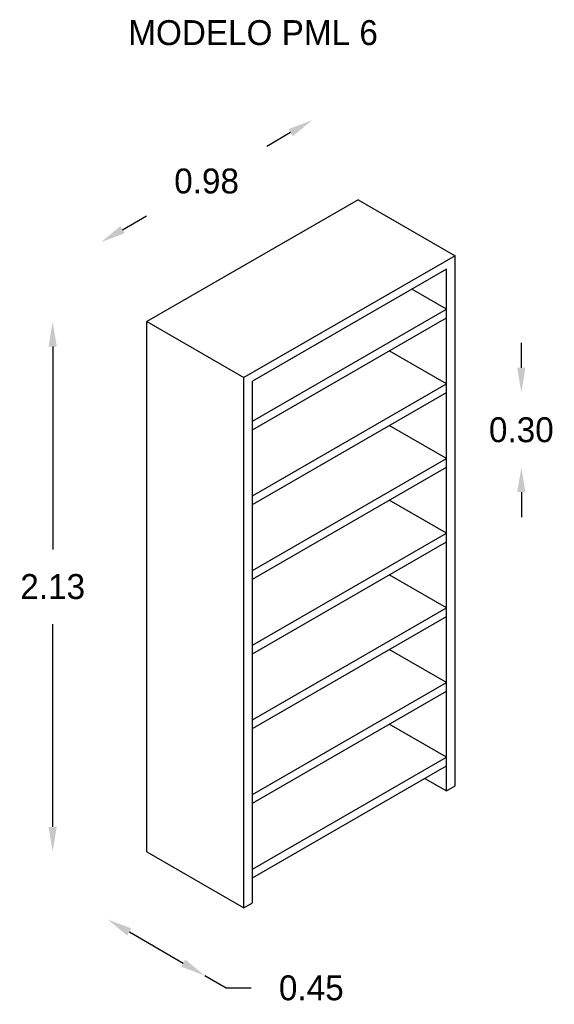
# Model space of a CAD drawing. Extents: x -0.14 to 1.15, y 7.28 to 9.65.
import ezdxf

# ---------------------------------------------------------------- set-up
doc = ezdxf.new("R2010")
doc.units = 0
doc.header["$MEASUREMENT"] = 0
doc.layers.get('0').update_dxf_attribs({"linetype": 'CONTINUOUS'})
doc.layers.get('DEFPOINTS').update_dxf_attribs({"linetype": 'CONTINUOUS'})
doc.dimstyles.get("Standard").update_dxf_attribs({"dimtxt": 0.18, "dimasz": 0.18, "dimexe": 0.18, "dimexo": 0.0625, "dimgap": 0.09, "dimtad": 0, "dimtih": 1, "dimtoh": 1, "dimdec": 4, "dimzin": 0, "dimdsep": 46, "dimtxsty": 'Standard', "dimcen": 0.09, "dimadec": 0, "dimazin": 0, "dimtfac": 1, "dimtdec": 4, "dimtofl": 0, "dimtmove": 0, "dimatfit": 3, "dimfxl": 0, "dimtolj": 1, "dimtzin": 0, "dimarcsym": 0})

# ---------------------------------------------------------------- blocks, each defined once
blk = doc.blocks.new('*D1')
at = {"color": 0, "linetype": 'ByBlock'}
for p, q in [((-24.5982, 15.2337), (-24.3817, 15.1087)), ((-24.2951, 15.0587), (-24.2085, 15.0087)), ((-24.2085, 15.0087), (-24.1085, 15.0087))]:
    blk.add_line(p, q, dxfattribs=at)
for points in [[(-24.5899, 15.2482), (-24.6066, 15.2193), (-24.6848, 15.2837)], [(-24.3734, 15.1232), (-24.3901, 15.0943), (-24.2951, 15.0587)]]:
    blk.add_solid(points, dxfattribs=at)
at = {"layer": 'DEFPOINTS', "color": 0, "linetype": 'ByBlock'}
for p in [(-24.5277, 15.5559), (-24.138, 15.3309), (-24.2951, 15.0587)]:
    blk.add_point(p, dxfattribs=at)
at = {"color": 0, "linetype": 'ByBlock', "insert": (-23.8669, 15.0087), "char_height": 0.1, "attachment_point": 5}
blk.add_mtext('\\A1;0.45', dxfattribs=at)
blk = doc.blocks.new('*D0')
at = {"color": 0, "linetype": 'ByBlock'}
for p, q in [((-24.9063, 17.5859), (-24.9063, 16.7709)), ((-24.9063, 15.6559), (-24.9063, 16.4709))]:
    blk.add_line(p, q, dxfattribs=at)
for points in [[(-24.923, 17.5859), (-24.8897, 17.5859), (-24.9063, 17.6859)], [(-24.923, 15.6559), (-24.8897, 15.6559), (-24.9063, 15.5559)]]:
    blk.add_solid(points, dxfattribs=at)
at = {"layer": 'DEFPOINTS', "color": 0, "linetype": 'ByBlock'}
for p in [(-24.9063, 17.6859), (-24.5277, 17.6859), (-24.5277, 15.5559)]:
    blk.add_point(p, dxfattribs=at)
at = {"color": 0, "linetype": 'ByBlock', "insert": (-24.9063, 16.6209), "char_height": 0.1, "attachment_point": 5}
blk.add_mtext('\\A1;2.13', dxfattribs=at)
blk = doc.blocks.new('*D2')
at = {"color": 0, "linetype": 'ByBlock'}
for p, q in [((-23.95, 18.4453), (-24.0461, 18.3898)), ((-24.6255, 18.0553), (-24.5294, 18.1108))]:
    blk.add_line(p, q, dxfattribs=at)
for points in [[(-23.9583, 18.4598), (-23.9416, 18.4309), (-23.8634, 18.4953)], [(-24.6338, 18.0698), (-24.6171, 18.0409), (-24.7121, 18.0053)]]:
    blk.add_solid(points, dxfattribs=at)
at = {"layer": 'DEFPOINTS', "color": 0, "linetype": 'ByBlock'}
for p in [(-23.8634, 18.4953), (-23.679, 18.1759), (-24.5277, 17.6859)]:
    blk.add_point(p, dxfattribs=at)
at = {"color": 0, "linetype": 'ByBlock', "insert": (-24.2877, 18.2503), "char_height": 0.1, "attachment_point": 5}
blk.add_mtext('\\A1;0.98', dxfattribs=at)
blk = doc.blocks.new('*D3')
at = {"color": 0, "linetype": 'ByBlock'}
for p, q in [((-23.0227, 17.5009), (-23.0227, 17.6009)), ((-23.0227, 17.0009), (-23.0227, 16.9009))]:
    blk.add_line(p, q, dxfattribs=at)
for points in [[(-23.0394, 17.5009), (-23.0061, 17.5009), (-23.0227, 17.4009)], [(-23.0394, 17.0009), (-23.0061, 17.0009), (-23.0227, 17.1009)]]:
    blk.add_solid(points, dxfattribs=at)
at = {"layer": 'DEFPOINTS', "color": 0, "linetype": 'ByBlock'}
for p in [(-23.3239, 17.4009), (-23.3239, 17.1009), (-23.0227, 17.1009)]:
    blk.add_point(p, dxfattribs=at)
at = {"color": 0, "linetype": 'ByBlock', "insert": (-23.0227, 17.2509), "char_height": 0.1, "attachment_point": 5}
blk.add_mtext('\\A1;0.30', dxfattribs=at)
blk = doc.blocks.new('PML6')
for p, q in [((0.8487, 2.62), (0, 2.13)), ((0.8487, 2.62), (1.2384, 2.395)), ((1.2384, 2.395), (0.3897, 1.905)), ((1.2384, 0.265), (1.2384, 2.395)), ((1.2038, 2.3404), (0.4244, 1.8904)), ((1.2038, 0.245), (1.2038, 2.3404)), ((1.2038, 2.1796), (1.0646, 2.26)), ((0.4244, 1.7296), (1.2038, 2.1796)), ((0.4244, 1.695), (1.2038, 2.145)), ((0, 0), (0, 2.13)), ((0, 2.13), (0.3897, 1.905)), ((1.2038, 1.8796), (0.974, 2.0123)), ((0.3897, -0.225), (0.3897, 1.905)), ((0.4244, -0.205), (0.4244, 1.8904)), ((0.4244, 1.4296), (1.2038, 1.8796)), ((0.4244, 1.395), (1.2038, 1.845)), ((1.2038, 1.5796), (0.974, 1.7123)), ((0.4244, 1.1296), (1.2038, 1.5796)), ((0.4244, 1.095), (1.2038, 1.545)), ((1.2038, 1.2796), (0.974, 1.4123)), ((0.4244, 0.8296), (1.2038, 1.2796)), ((0.4244, 0.795), (1.2038, 1.245)), ((1.2038, 0.9796), (0.974, 1.1123)), ((0.4244, 0.5296), (1.2038, 0.9796)), ((0.4244, 0.495), (1.2038, 0.945)), ((1.2038, 0.6796), (0.974, 0.8123)), ((0.4244, 0.2296), (1.2038, 0.6796)), ((0.4244, 0.195), (1.2038, 0.645)), ((1.2038, 0.3796), (0.974, 0.5123)), ((0.4244, -0.0704), (1.2038, 0.3796)), ((0.4244, -0.105), (1.2038, 0.345)), ((1.1172, 0.295), (1.2038, 0.245)), ((1.2038, 0.245), (1.2384, 0.265)), ((0, 0), (0.3897, -0.225)), ((0.3897, -0.225), (0.4244, -0.205))]:
    blk.add_line(p, q)
blk.add_text('MODELO PML 6', height=0.1).set_placement((-0.0749, 3.2413))
for p1, p2, distance, picture, middle in [((0, 2.13), (0.8487, 2.62), 0.3688, '*D2', (0.24, 2.6944)), ((0, 0), (0.3897, -0.225), -0.3143, '*D1', (0.6608, -0.5472))]:
    dim = blk.add_aligned_dim(p1=p1, p2=p2, distance=distance, dimstyle='Standard', override={"dimtxt": 0.1, "dimasz": 0.1, "dimgap": 0.1, "dimdec": 2, "dimse1": 1, "dimse2": 1})
    dim.commit()
    dim.dimension.update_dxf_attribs({"geometry": picture, "text_midpoint": middle, "insert": (24.5277, -15.5559)})
for base, p1, p2, picture, middle in [((-0.3786, 2.13), (0, 0), (0, 2.13), '*D0', (-0.3786, 1.065)), ((1.505, 1.545), (1.2038, 1.845), (1.2038, 1.545), '*D3', (1.505, 1.695))]:
    dim = blk.add_linear_dim(base=base, p1=p1, p2=p2, angle=90, dimstyle='Standard', override={"dimtxt": 0.1, "dimasz": 0.1, "dimgap": 0.1, "dimdec": 2, "dimse1": 1, "dimse2": 1})
    dim.commit()
    dim.dimension.update_dxf_attribs({"geometry": picture, "text_midpoint": middle, "insert": (24.5277, -15.5559)})

msp = doc.modelspace()

# ---------------------------------------------------------------- block references
at = {"xscale": 0.6000000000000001, "yscale": 0.6000000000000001, "zscale": 0.6000000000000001}
msp.add_blockref('PML6', (0.1655, 7.647), dxfattribs=at)

doc.saveas('drawing.dxf')
